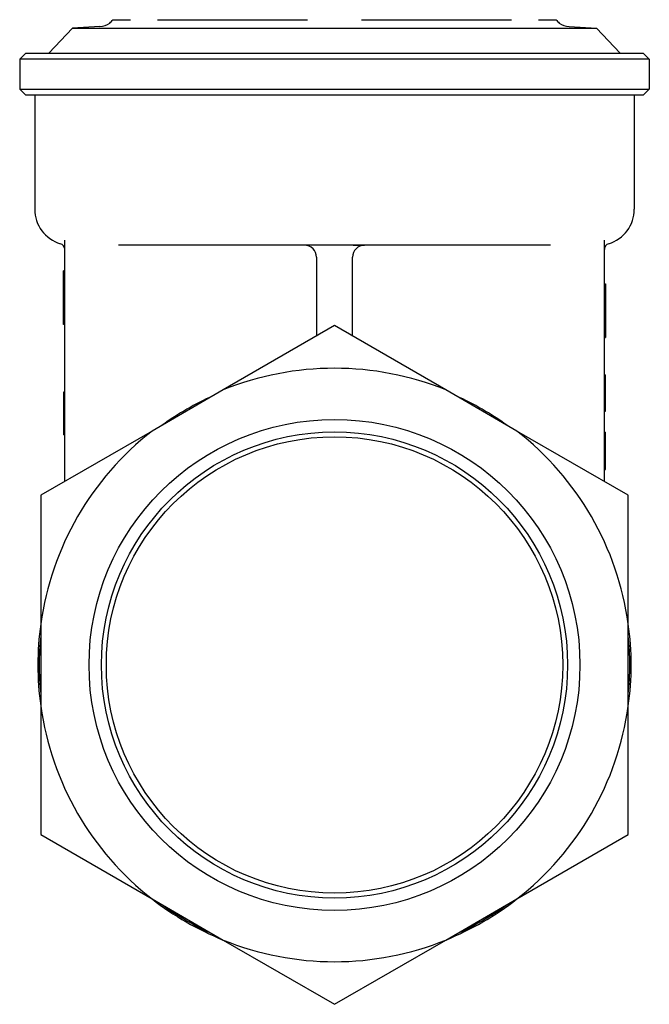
# Model space of a CAD drawing. Header units: millimetres. Extents: x 84 to 3814, y -7 to 443.
# Tile 4 of 8: x 420 to 472, y 175 to 257. Entities that reach past the tile are written whole.
import ezdxf

# ---------------------------------------------------------------- set-up
doc = ezdxf.new("R2010")
doc.units = ezdxf.units.MM
doc.layers.add('DETAIL', color=2, linetype='Continuous')

msp = doc.modelspace()

# ---------------------------------------------------------------- linework, layer by layer
at = {"layer": 'DETAIL'}
for p, q in [((427.458, 257.101), (428.93, 257.101)), ((431.172, 257.101), (443.687, 257.101)), ((448.172, 257.101), (460.687, 257.101)), ((462.93, 257.101), (464.401, 257.101)), ((424.076, 256.394), (422.108, 254.301)), ((426.374, 256.534), (424.076, 256.394)), ((424.076, 256.394), (467.783, 256.394)), ((465.485, 256.534), (467.783, 256.394)), ((467.783, 256.394), (469.751, 254.301)), ((420.18, 254.301), (419.68, 253.801)), ((472.18, 253.801), (419.68, 253.801)), ((419.68, 253.801), (419.68, 251.301)), ((420.18, 254.301), (471.68, 254.301)), ((471.68, 254.301), (472.18, 253.801)), ((472.18, 253.801), (472.18, 251.301)), ((419.68, 251.301), (472.18, 251.301)), ((420.18, 250.801), (419.68, 251.301)), ((471.68, 250.801), (472.18, 251.301)), ((471.68, 250.801), (420.18, 250.801)), ((420.93, 250.801), (420.93, 241.301)), ((470.93, 250.801), (470.93, 241.301)), ((423.43, 218.601), (423.43, 238.719)), ((447.485, 238.301), (427.921, 238.301)), ((448.38, 238.301), (447.485, 238.301)), ((448.43, 238.301), (448.38, 238.301)), ((463.938, 238.301), (448.43, 238.301)), ((468.43, 218.601), (468.43, 238.719)), ((444.43, 237.301), (444.43, 230.725)), ((447.43, 230.725), (447.43, 237.301)), ((423.33, 231.675), (423.33, 236.151)), ((423.43, 236.151), (423.33, 236.151)), ((468.43, 235.073), (468.53, 235.073)), ((468.53, 235.073), (468.53, 230.597)), ((423.43, 231.675), (423.33, 231.675)), ((445.93, 231.591), (436.647, 226.232)), ((455.213, 226.232), (445.93, 231.591)), ((468.43, 230.597), (468.53, 230.597)), ((468.43, 227.504), (468.53, 227.504)), ((468.53, 224.454), (468.53, 227.504)), ((423.33, 226.043), (423.33, 225.631)), ((423.43, 226.043), (423.33, 226.043)), ((436.647, 226.232), (430.713, 222.806)), ((461.147, 222.806), (455.213, 226.232)), ((423.33, 225.631), (423.33, 225.58)), ((423.43, 225.631), (423.33, 225.631)), ((423.33, 225.58), (423.33, 223.604)), ((423.43, 225.58), (423.33, 225.58)), ((468.43, 224.454), (468.53, 224.454)), ((423.33, 223.604), (423.33, 223.26)), ((423.43, 223.604), (423.33, 223.604)), ((430.713, 222.806), (421.43, 217.446)), ((423.33, 223.26), (423.33, 222.53)), ((423.43, 223.26), (423.33, 223.26)), ((423.33, 222.53), (423.33, 222.478)), ((423.43, 222.53), (423.33, 222.53)), ((423.43, 222.478), (423.33, 222.478)), ((470.43, 217.446), (461.147, 222.806)), ((468.43, 222.716), (468.53, 222.716)), ((468.53, 221.834), (468.53, 222.716)), ((468.43, 221.834), (468.53, 221.834)), ((468.43, 221.795), (468.53, 221.795)), ((468.53, 221.795), (468.53, 221.834)), ((468.53, 220.781), (468.53, 221.795)), ((468.53, 219.914), (468.53, 220.781)), ((468.43, 219.914), (468.53, 219.914)), ((468.43, 219.654), (468.53, 219.654)), ((468.43, 219.603), (468.53, 219.603)), ((468.53, 219.654), (468.53, 219.914)), ((468.53, 219.603), (468.53, 219.654)), ((421.43, 217.446), (421.43, 206.727)), ((470.43, 206.727), (470.43, 217.446)), ((421.43, 206.727), (421.43, 199.875)), ((470.43, 199.875), (470.43, 206.727)), ((421.43, 199.875), (421.43, 189.156)), ((470.43, 189.156), (470.43, 199.875)), ((421.43, 189.156), (430.713, 183.796)), ((461.147, 183.796), (470.43, 189.156)), ((430.713, 183.796), (436.647, 180.37)), ((455.213, 180.37), (461.147, 183.796)), ((436.647, 180.37), (445.93, 175.011)), ((445.93, 175.011), (455.213, 180.37))]:
    msp.add_line(p, q, dxfattribs=at)
at = {"layer": 'DETAIL', "flags": 128}
for points in [[(447.485, 238.301), (447.523, 238.301), (447.561, 238.301), (447.6, 238.301), (447.639, 238.301), (447.677, 238.301), (447.716, 238.301), (447.755, 238.301), (447.794, 238.301), (447.833, 238.301), (447.872, 238.301), (447.911, 238.301), (447.95, 238.301), (447.99, 238.301), (448.029, 238.301), (448.068, 238.301), (448.108, 238.301), (448.148, 238.301), (448.187, 238.302), (448.227, 238.302), (448.267, 238.302), (448.306, 238.302), (448.346, 238.302), (448.386, 238.302), (448.426, 238.302)], [(448.426, 238.302), (448.424, 238.302), (448.422, 238.302), (448.42, 238.302), (448.418, 238.302), (448.417, 238.302), (448.415, 238.302), (448.413, 238.302), (448.411, 238.302), (448.409, 238.302), (448.407, 238.302), (448.405, 238.302), (448.403, 238.302), (448.401, 238.302), (448.399, 238.302), (448.397, 238.302), (448.395, 238.302), (448.393, 238.302), (448.391, 238.301), (448.389, 238.301), (448.387, 238.301), (448.385, 238.301), (448.383, 238.301), (448.381, 238.301), (448.38, 238.301)]]:
    msp.add_lwpolyline(points, dxfattribs=at)
at = {"layer": 'DETAIL'}
for radius in [20.468, 19.433, 19.025]:
    msp.add_circle((445.93, 203.301), radius, dxfattribs=at)
for centre, radius, start, end in [((426.541, 257.724), 1.108, 305.49913, 325.79986), ((465.318, 257.724), 1.108, 214.20014, 234.50087), ((426.278, 258.092), 1.561, 273.51, 305.49913), ((465.581, 258.092), 1.561, 234.50087, 266.49), ((423.93, 241.301), 3, 180, 253.39858), ((467.93, 241.301), 3, 286.60142, 0), ((422.93, 237.947), 0.5, 0, 73.39858), ((443.43, 237.301), 1, 0, 90), ((448.43, 237.301), 1, 90, 180), ((468.93, 237.947), 0.5, 106.60142, 180), ((445.93, 203.301), 24.738, 67.96032, 112.03968), ((445.93, 203.301), 24.621, 114.30982, 125.69018), ((445.93, 203.301), 24.621, 54.30982, 65.69018), ((445.93, 203.301), 24.738, 127.96032, 172.03968), ((445.93, 203.301), 24.738, 7.96032, 52.03968), ((445.93, 203.301), 24.738, 172.03968, 187.96032), ((445.93, 203.301), 24.738, 352.03968, 7.96032), ((445.93, 203.301), 24.621, 174.30982, 185.69018), ((445.93, 203.301), 24.621, 354.30982, 5.69018), ((445.93, 203.301), 24.738, 187.96032, 232.03968), ((445.93, 203.301), 24.738, 307.96032, 352.03968), ((445.93, 203.301), 24.738, 232.03968, 247.96032), ((445.93, 203.301), 24.621, 234.30982, 245.69018), ((445.93, 203.301), 24.738, 292.03968, 307.96032), ((445.93, 203.301), 24.621, 294.30982, 305.69018), ((445.93, 203.301), 24.738, 247.96032, 292.03968)]:
    msp.add_arc(centre, radius, start, end, dxfattribs=at)

doc.saveas('drawing.dxf')
